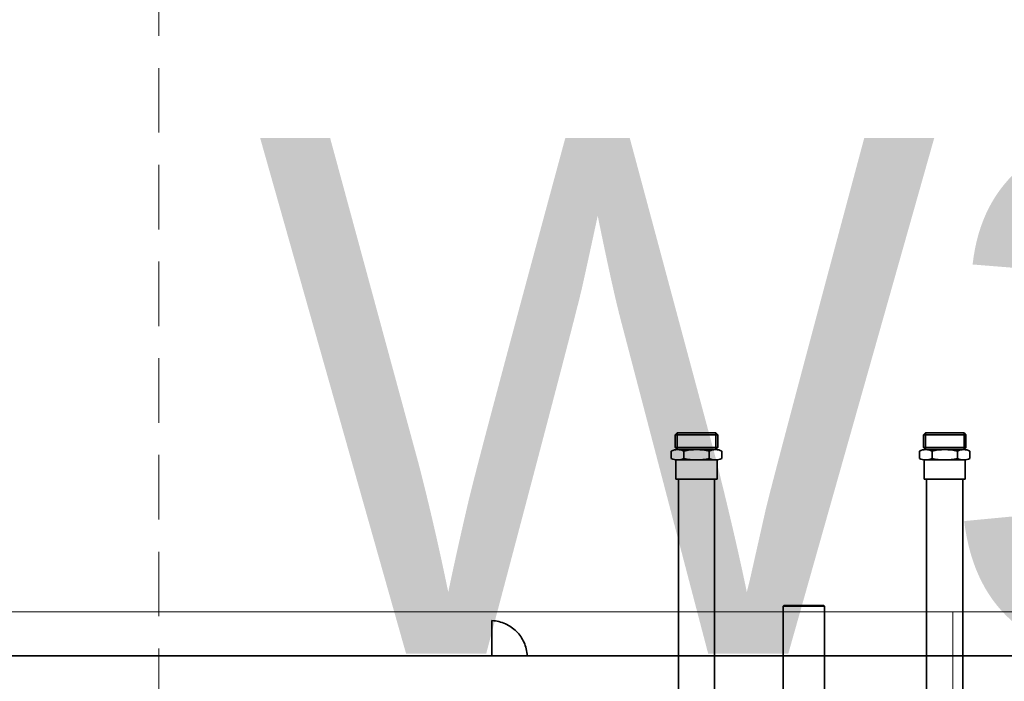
# Model space of a CAD drawing. Header units: millimetres. Extents: x 42175 to 97175, y 10092 to 468192.
# Tile 193 of 256: x 79282 to 80046, y 25399 to 25913. Entities that reach past the tile are written whole.
import ezdxf

# ---------------------------------------------------------------- set-up
doc = ezdxf.new("R2010")
doc.units = ezdxf.units.MM
doc.linetypes.add('DASHDOT', pattern=[1, 0.5, -0.25, 0, -0.25])
doc.linetypes.add('DASHED', pattern=[0.75, 0.5, -0.25])
for name, color, linetype in [('FLUID-W3-INS', 8, 'Continuous'), ('IPHandle', 8, 'Continuous'), ('Konstrukcja - Siatka mod', 8, 'Continuous')]:
    doc.layers.add(name, color=color, linetype=linetype)
doc.styles.add('STYL_AUTOMATYCZNY_1', font='ARIALN.TTF')

msp = doc.modelspace()

# ---------------------------------------------------------------- linework, layer by layer
at = {"color": 8, "linetype": 'Continuous', "lineweight": 35, "ltscale": 100}
for p, q in [((79790.56, 25590.69), (79792.06, 25592.19)), ((79790.56, 25590.69), (79823.56, 25590.69)), ((79790.56, 25580.69), (79790.56, 25590.69)), ((79807.06, 25592.19), (79792.06, 25592.19)), ((79792.06, 25579.19), (79792.06, 25592.19)), ((79807.06, 25592.19), (79822.06, 25592.19)), ((79823.56, 25590.69), (79822.06, 25592.19)), ((79822.06, 25579.19), (79822.06, 25592.19)), ((79822.06, 25579.19), (79822.06, 25592.19)), ((79823.56, 25590.69), (79822.06, 25592.19)), ((79823.56, 25590.69), (79822.06, 25592.19)), ((79822.06, 25579.19), (79822.06, 25592.19)), ((79822.06, 25579.19), (79822.06, 25592.19)), ((79823.56, 25590.69), (79822.06, 25592.19)), ((79823.56, 25580.69), (79823.56, 25590.69)), ((79823.56, 25580.69), (79823.56, 25590.69)), ((79823.56, 25580.69), (79823.56, 25590.69)), ((79823.56, 25580.69), (79823.56, 25590.69)), ((79983.06, 25590.69), (79984.56, 25592.19)), ((79983.06, 25590.69), (79984.56, 25592.19)), ((79983.06, 25590.69), (79984.56, 25592.19)), ((80016.06, 25590.69), (79983.06, 25590.69)), ((79983.06, 25580.69), (79983.06, 25590.69)), ((79983.06, 25580.69), (79983.06, 25590.69)), ((79983.06, 25580.69), (79983.06, 25590.69)), ((79999.56, 25592.19), (79984.56, 25592.19)), ((79984.56, 25579.19), (79984.56, 25592.19)), ((79984.56, 25579.19), (79984.56, 25592.19)), ((79984.56, 25579.19), (79984.56, 25592.19)), ((79999.56, 25592.19), (80014.56, 25592.19)), ((80016.06, 25590.69), (80014.56, 25592.19)), ((80014.56, 25579.19), (80014.56, 25592.19)), ((80016.06, 25580.69), (80016.06, 25590.69)), ((79790.56, 25580.69), (79823.56, 25580.69)), ((79790.56, 25580.69), (79792.06, 25579.19)), ((79823.56, 25580.69), (79822.06, 25579.19)), ((79823.56, 25580.69), (79822.06, 25579.19)), ((79823.56, 25580.69), (79822.06, 25579.19)), ((79823.56, 25580.69), (79822.06, 25579.19)), ((80016.06, 25580.69), (79983.06, 25580.69)), ((79983.06, 25580.69), (79984.56, 25579.19)), ((79983.06, 25580.69), (79984.56, 25579.19)), ((79983.06, 25580.69), (79984.56, 25579.19)), ((80016.06, 25580.69), (80014.56, 25579.19)), ((79787.43, 25572.39), (79787.43, 25577.99)), ((79807.06, 25579.19), (79792.06, 25579.19)), ((79797.24, 25572.39), (79797.24, 25577.99)), ((79807.06, 25579.19), (79822.06, 25579.19)), ((79816.87, 25572.39), (79816.87, 25577.99)), ((79816.87, 25572.39), (79816.87, 25577.99)), ((79826.69, 25577.99), (79826.69, 25572.39)), ((79826.69, 25577.99), (79826.69, 25572.39)), ((79826.69, 25577.99), (79826.69, 25572.39)), ((79826.69, 25577.99), (79826.69, 25572.39)), ((79979.93, 25577.99), (79979.93, 25572.39)), ((79979.93, 25577.99), (79979.93, 25572.39)), ((79999.56, 25579.19), (79984.56, 25579.19)), ((79989.74, 25572.39), (79989.74, 25577.99)), ((79999.56, 25579.19), (80014.56, 25579.19)), ((80009.37, 25572.39), (80009.37, 25577.99)), ((80019.19, 25572.39), (80019.19, 25577.99)), ((79823.06, 25571.19), (79791.06, 25571.19)), ((79791.06, 25556.19), (79791.06, 25571.19)), ((79823.06, 25556.19), (79823.06, 25571.19)), ((79823.06, 25556.19), (79823.06, 25571.19)), ((79823.06, 25556.19), (79823.06, 25571.19)), ((79983.56, 25571.19), (80015.56, 25571.19)), ((79983.56, 25556.19), (79983.56, 25571.19)), ((79983.56, 25556.19), (79983.56, 25571.19)), ((80015.56, 25556.19), (80015.56, 25571.19)), ((79807.06, 25556.19), (79791.06, 25556.19)), ((79793.06, 25320.46), (79793.06, 25556.19)), ((79807.06, 25556.19), (79823.06, 25556.19)), ((79821.06, 25320.46), (79821.06, 25556.19)), ((79999.56, 25556.19), (79983.56, 25556.19)), ((79985.56, 25332.32), (79985.56, 25556.19)), ((79999.56, 25556.19), (80015.56, 25556.19)), ((80013.56, 25320.46), (80013.56, 25556.19)), ((79874.86, 25458.19), (79874.36, 25457.69)), ((79874.86, 25458.19), (79905.86, 25458.19)), ((79906.36, 25457.69), (79905.86, 25458.19)), ((79874.36, 25457.69), (79906.36, 25457.69)), ((79874.36, 25369.19), (79874.36, 25457.69)), ((79906.36, 25369.19), (79906.36, 25457.69)), ((80440.31, 25419.19), (78948.31, 25419.19))]:
    msp.add_line(p, q, dxfattribs=at)
at = {"color": 8, "linetype": 'Continuous', "lineweight": 35, "ltscale": 100, "flags": 128}
msp.add_lwpolyline([(80440.31, 24438.19), (78948.31, 24438.19), (78948.31, 25419.19), (80440.31, 25419.19)], close=True, dxfattribs=at)
at = {"color": 8, "linetype": 'Continuous', "lineweight": 35, "ltscale": 100}
for centre, radius, start, end in [((79792.34, 25568.52), 10.67, 62.60942, 117.39058), ((79807.06, 25538.31), 40.87, 76.10627, 103.89373), ((79821.78, 25568.52), 10.67, 62.60942, 117.39058), ((79821.78, 25568.52), 10.67, 62.60942, 117.39058), ((79984.84, 25568.52), 10.67, 62.60942, 117.39058), ((79999.56, 25538.31), 40.87, 76.10627, 103.89373), ((80014.28, 25568.52), 10.67, 62.60942, 117.39058), ((79792.34, 25581.86), 10.67, 242.60942, 297.39058), ((79807.06, 25612.06), 40.87, 256.10627, 283.89373), ((79821.78, 25581.86), 10.67, 242.60942, 297.39058), ((79821.78, 25581.86), 10.67, 242.60942, 297.39058), ((79984.84, 25581.86), 10.67, 242.60942, 297.39058), ((79999.56, 25612.06), 40.87, 256.10627, 283.89373), ((80014.28, 25581.86), 10.67, 242.60942, 297.39058)]:
    msp.add_arc(centre, radius, start, end, dxfattribs=at)
at = {"layer": 'FLUID-W3-INS', "color": 8, "linetype": 'Continuous', "lineweight": 13, "ltscale": 100}
for p, q in [((78505.81, 25453.44), (80005.81, 25453.44)), ((80005.81, 25453.44), (80505.81, 25453.44)), ((80005.81, 24403.44), (80005.81, 25453.44)), ((80005.81, 24403.44), (80005.81, 25453.44))]:
    msp.add_line(p, q, dxfattribs=at)
at = {"layer": 'IPHandle', "color": 8, "linetype": 'Continuous', "lineweight": 35, "ltscale": 100}
msp.add_line((79648.38, 25419.19), (79648.38, 25446.59), dxfattribs=at)
at = {"layer": 'IPHandle', "color": 8, "linetype": 'DASHDOT', "lineweight": 35, "ltscale": 100}
msp.add_arc((79646.85, 25417.67), 28.96, 3.01365, 86.98635, dxfattribs=at)
at = {"layer": 'Konstrukcja - Siatka mod', "color": 8, "linetype": 'DASHED', "lineweight": 13, "ltscale": 100}
msp.add_line((79390, 16600), (79390, 33564.84), dxfattribs=at)

# ---------------------------------------------------------------- texts
at = {"color": 8, "linetype": 'Continuous', "lineweight": 35, "insert": (79466.03, 25820.98), "char_height": 400, "attachment_point": 1, "style": 'STYL_AUTOMATYCZNY_1'}
msp.add_mtext('\\A1;{\\pql;\\fArial|b0|i0|c238|p0;\\W1.000000;W3}', dxfattribs=at)

doc.saveas('drawing.dxf')
